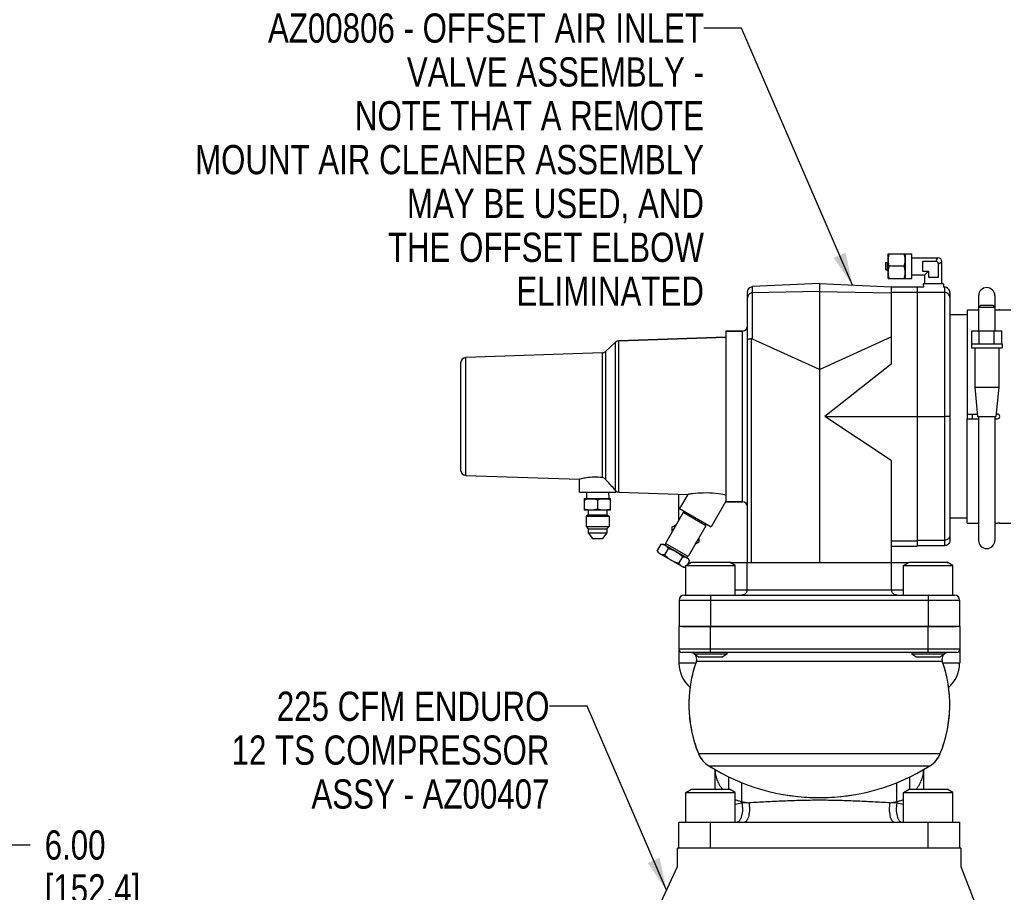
# Model space of a CAD drawing. Header units: inches. Extents: x 0 to 34, y 0 to 22.
# Tile 64 of 164: x 18.1 to 22.9, y 7.7 to 11.9. Entities that reach past the tile are written whole.
import ezdxf

# ---------------------------------------------------------------- set-up
doc = ezdxf.new("R2010")
doc.units = ezdxf.units.IN
doc.header["$LTSCALE"] = 1.87
doc.header["$MEASUREMENT"] = 0
doc.layers.get('0').update_dxf_attribs({"linetype": 'CONTINUOUS'})
for name, color, linetype in [('02___PRT_ALL_AXES', 7, 'CONTINUOUS'), ('3_ALL_AXES', 7, 'CONTINUOUS'), ('7_ALL_FEATURES', 7, 'CONTINUOUS'), ('94_3D_NOTES', 7, 'CONTINUOUS')]:
    doc.layers.add(name, color=color, linetype=linetype)
doc.styles.get("Standard").update_dxf_attribs({"font": 'txt', "width": 0.8})
doc.dimstyles.new('DIMSTYLE_1', dxfattribs={"dimtxt": 0.14, "dimasz": 0.156, "dimexe": 0.125, "dimexo": 0.0625, "dimgap": 0.07, "dimtad": 0, "dimtih": 1, "dimtoh": 1, "dimlfac": 4, "dimzin": 4, "dimdsep": 46, "dimtxsty": 'Standard', "dimblk": '_FILLED', "dimblk1": '_FILLED', "dimblk2": '_FILLED', "dimcen": 0.09, "dimadec": 0, "dimazin": 0, "dimtp": 0.001, "dimtm": 0.001, "dimtfac": 1, "dimtofl": 0, "dimtmove": 0, "dimatfit": 3, "dimldrblk": '_FILLED', "dimfxl": 0, "dimtolj": 1, "dimtzin": 4, "dimarcsym": 0})
doc.dimstyles.get("Standard").update_dxf_attribs({"dimtxt": 0.14, "dimasz": 0.156, "dimexe": 0.125, "dimexo": 0.0625, "dimgap": 0.09, "dimtad": 0, "dimtih": 1, "dimtoh": 1, "dimdec": 3, "dimzin": 4, "dimdsep": 46, "dimtxsty": 'Standard', "dimblk": '_FILLED', "dimblk1": '_FILLED', "dimblk2": '_FILLED', "dimcen": 0.09, "dimadec": 0, "dimazin": 0, "dimtol": 1, "dimtp": 0.001, "dimtm": 0.001, "dimtfac": 1, "dimtdec": 3, "dimtofl": 0, "dimtmove": 0, "dimatfit": 3, "dimldrblk": '_FILLED', "dimfxl": 0, "dimtolj": 1, "dimtzin": 4, "dimarcsym": 0})

# ---------------------------------------------------------------- blocks, each defined once
blk = doc.blocks.new('_FILLED')
at = {"color": 0, "linetype": 'ByBlock'}
blk.add_solid([(0, 0), (-1, 0.2), (-1, -0.2)], dxfattribs=at)
blk = doc.blocks.new('*D16')
at = {"color": 2, "linetype": 'Continuous'}
for p, q in [((22.4309, 6.9843), (25.7027, 9.2101)), ((25.5993, 9.1398), (26.5115, 7.799)), ((27.6142, 6.1782), (26.8449, 7.309)), ((24.4458, 4.0226), (27.7176, 6.2485))]:
    blk.add_line(p, q, dxfattribs=at)
at = {"color": 2, "linetype": 'Continuous', "xscale": 0.156, "yscale": 0.156, "zscale": 0.156}
for p, rotation in [((25.5993, 9.1398), 124.2289551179), ((27.6142, 6.1782), 304.2289551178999)]:
    blk.add_blockref('_FILLED', p, dxfattribs=dict(at, rotation=rotation))
at = {"color": 2, "linetype": 'Continuous', "insert": (26.4948, 7.729), "char_height": 0.14, "width": 0.784, "attachment_point": 2, "line_spacing_factor": 0.9}
blk.add_mtext('14.33\\P[363,9]', dxfattribs=at)
blk = doc.blocks.new('*D19')
at = {"color": 2, "linetype": 'Continuous'}
for p, q in [((16.5889, 8.556), (16.5889, 7.8234)), ((15.0893, 7.9484), (15.8391, 7.9484)), ((16.5889, 7.9484), (15.8391, 7.9484)), ((15.8391, 7.9484), (18.1845, 7.9484))]:
    blk.add_line(p, q, dxfattribs=at)
at = {"color": 2, "linetype": 'Continuous', "xscale": 0.156, "yscale": 0.156, "zscale": 0.156, "rotation": 180}
blk.add_blockref('_FILLED', (15.0893, 7.9484), dxfattribs=at)
at = {"color": 2, "linetype": 'Continuous', "xscale": 0.156, "yscale": 0.156, "zscale": 0.156}
blk.add_blockref('_FILLED', (16.5889, 7.9484), dxfattribs=at)
at = {"color": 2, "linetype": 'Continuous', "insert": (18.2545, 8.0184), "char_height": 0.14, "width": 0.784, "attachment_point": 1, "line_spacing_factor": 0.9}
blk.add_mtext('6.00\\P[152,4]', dxfattribs=at)

msp = doc.modelspace()

# ---------------------------------------------------------------- linework, layer by layer
at = {"layer": '02___PRT_ALL_AXES', "color": 7, "linetype": 'Continuous'}
for p, q in [((22.8306, 10.5126), (22.884, 10.5126)), ((22.8306, 9.4901), (22.884, 9.4901))]:
    msp.add_line(p, q, dxfattribs=at)
at = {"layer": '3_ALL_AXES', "color": 7, "linetype": 'Continuous'}
for p, q in [((22.2969, 10.6622), (22.2969, 10.7797)), ((22.2969, 10.7797), (22.4094, 10.7797)), ((22.3782, 10.7797), (22.3782, 10.6622)), ((22.4094, 10.6622), (22.4094, 10.7797)), ((22.4094, 10.7616), (22.5338, 10.7616)), ((22.2844, 10.7036), (22.2844, 10.7384)), ((22.2844, 10.7384), (22.2922, 10.7384)), ((22.2922, 10.7384), (22.2969, 10.7389)), ((22.2922, 10.7036), (22.2922, 10.7384)), ((22.3729, 10.721), (22.3022, 10.721)), ((22.5538, 10.6366), (22.5538, 10.7416)), ((22.2844, 10.7036), (22.2922, 10.7036)), ((22.2922, 10.7036), (22.2969, 10.703)), ((22.4094, 10.6803), (22.4725, 10.6803)), ((22.4725, 10.6366), (22.4725, 10.6803)), ((22.2969, 10.6622), (22.4094, 10.6622)), ((22.4647, 10.6208), (22.435, 10.6208)), ((22.4644, 10.6366), (22.4647, 10.6208)), ((22.5619, 10.6366), (22.4644, 10.6366)), ((22.5619, 10.6366), (22.5616, 10.6208)), ((22.5663, 10.6208), (22.5616, 10.6208)), ((22.6747, 10.4888), (22.5913, 10.4888)), ((21.0059, 10.3634), (21.5176, 10.3813)), ((21.5176, 10.4107), (21.5176, 9.592)), ((21.5176, 10.4107), (21.5975, 10.4107)), ((20.9418, 10.3128), (20.9899, 10.3569)), ((20.9899, 9.6462), (20.9899, 10.3569)), ((20.9258, 10.3063), (20.9258, 9.7084)), ((20.9418, 10.3128), (20.9418, 9.7)), ((22.6747, 10.0126), (22.6747, 9.9901)), ((20.2717, 9.7193), (20.8163, 9.7002)), ((20.8163, 9.6393), (20.8163, 9.7002)), ((20.8163, 9.6393), (20.9913, 9.6393)), ((20.851, 9.6393), (20.8499, 9.608)), ((20.9566, 9.6393), (20.9577, 9.608)), ((20.9913, 9.6446), (20.9899, 9.6462)), ((20.9913, 9.6393), (20.9913, 9.6446)), ((21.0059, 9.6393), (21.3355, 9.6278)), ((21.3355, 9.6278), (21.2968, 9.5607)), ((20.8413, 9.5518), (20.8413, 9.608)), ((20.8413, 9.608), (20.9663, 9.608)), ((20.8413, 9.6068), (20.9663, 9.6068)), ((20.9038, 9.6012), (20.9038, 9.5574)), ((20.9663, 9.5518), (20.9663, 9.608)), ((21.5171, 9.5923), (21.4483, 9.4732)), ((21.5176, 9.592), (21.5975, 9.592)), ((20.9663, 9.5518), (20.8413, 9.5518)), ((21.314, 9.5406), (21.229, 9.3934)), ((21.2968, 9.5607), (21.4483, 9.4732)), ((21.4223, 9.4781), (21.314, 9.5406)), ((21.3162, 9.5394), (21.3206, 9.547)), ((21.2617, 9.4727), (21.2814, 9.4841)), ((21.4201, 9.4794), (21.4245, 9.487)), ((22.6747, 9.5138), (22.5913, 9.5138)), ((21.2617, 9.45), (21.2617, 9.4727)), ((21.4223, 9.4781), (21.3373, 9.3309)), ((21.2068, 9.389), (21.1895, 9.3591)), ((21.2068, 9.389), (21.2191, 9.389)), ((21.2191, 9.389), (21.3384, 9.3201)), ((21.2268, 9.3846), (21.2312, 9.3922)), ((21.3373, 9.3309), (21.229, 9.3934)), ((21.3896, 9.3988), (21.3699, 9.3875)), ((21.3896, 9.4216), (21.3896, 9.3988)), ((21.1957, 9.3484), (21.1895, 9.3591)), ((21.1957, 9.3484), (21.315, 9.2796)), ((21.2413, 9.3692), (21.224, 9.3392)), ((21.3102, 9.3294), (21.2929, 9.2994)), ((21.3269, 9.2876), (21.3542, 9.3033)), ((21.3307, 9.3246), (21.3351, 9.3322)), ((21.3446, 9.3095), (21.3345, 9.2919)), ((21.3446, 9.3095), (21.3384, 9.3201)), ((21.3475, 9.2995), (21.3475, 9.3021)), ((21.3475, 9.3021), (21.3521, 9.3021)), ((21.3542, 9.3033), (21.5359, 9.3033)), ((21.5631, 9.2876), (21.5359, 9.3033)), ((21.538, 9.3021), (22.3946, 9.3021)), ((22.3694, 9.2876), (22.3967, 9.3033)), ((22.3967, 9.3033), (22.5784, 9.3033)), ((22.6056, 9.2876), (22.5784, 9.3033)), ((22.5784, 9.3021), (22.585, 9.3021)), ((22.585, 9.2995), (22.585, 9.3021)), ((21.315, 9.2796), (21.3269, 9.2796)), ((21.3269, 9.1458), (21.3269, 9.2876)), ((21.3269, 9.2876), (21.5631, 9.2876)), ((21.5631, 9.1458), (21.5631, 9.2876)), ((22.3694, 9.1458), (22.3694, 9.2876)), ((22.3694, 9.2876), (22.6056, 9.2876)), ((22.6056, 9.1458), (22.6056, 9.2876)), ((21.2938, 8.9958), (21.2938, 8.819)), ((22.6388, 8.9958), (21.2938, 8.9958)), ((21.3663, 8.8708), (21.3663, 8.8619)), ((21.5238, 8.8708), (21.5238, 8.8619)), ((22.4088, 8.8708), (22.4088, 8.8619)), ((22.5663, 8.8708), (22.5663, 8.8619)), ((22.6388, 8.8858), (22.6388, 8.819)), ((21.386, 8.8506), (21.3663, 8.8619)), ((21.5238, 8.8619), (21.3663, 8.8619)), ((21.386, 8.8506), (21.5041, 8.8506)), ((21.5238, 8.8619), (21.5041, 8.8506)), ((22.4285, 8.8506), (22.4088, 8.8619)), ((22.5663, 8.8619), (22.4088, 8.8619)), ((22.4285, 8.8506), (22.5466, 8.8506)), ((22.5663, 8.8619), (22.5466, 8.8506)), ((21.3741, 8.819), (21.2938, 8.819)), ((21.3869, 8.3865), (22.5457, 8.3865)), ((21.4365, 8.3273), (22.496, 8.3273)), ((21.3269, 8.2001), (21.3542, 8.2158)), ((21.3542, 8.2158), (21.5359, 8.2158)), ((21.5631, 8.2001), (21.5359, 8.2158)), ((22.3694, 8.2001), (22.3967, 8.2158)), ((22.3967, 8.2158), (22.5784, 8.2158)), ((22.6056, 8.2001), (22.5784, 8.2158)), ((21.3269, 8.0583), (21.3269, 8.2001)), ((21.3269, 8.2001), (21.5631, 8.2001)), ((21.5631, 8.0583), (21.5631, 8.2001)), ((22.3694, 8.0583), (22.3694, 8.2001)), ((22.3694, 8.2001), (22.6056, 8.2001)), ((22.6056, 8.0583), (22.6056, 8.2001))]:
    msp.add_line(p, q, dxfattribs=at)
for centre, radius, start, end in [((21.0067, 9.6643), 0.025, 231.7763, 268), ((21.3257, 9.4358), 0.064, 138.4083, 161.5933), ((21.3257, 9.4358), 0.064, 318.4083, 341.5933), ((21.2122, 9.3587), 0.0297, 60.0001, 60.6393), ((21.3156, 9.299), 0.0297, 59.3607, 59.9999), ((21.445, 8.819), 0.1512, 180, 229.8949), ((21.5028, 8.4333), 0.125, 202.0243, 238.0129), ((22.4298, 8.4333), 0.125, 301.9871, 337.9757), ((21.9663, 9.1755), 1, 238.0129, 270.0014), ((21.9663, 9.1755), 1, 269.9986, 301.9871)]:
    msp.add_arc(centre, radius, start, end, dxfattribs=at)
for points, knots in [([(22.2969, 10.7503), (22.2969, 10.7528), (22.2971, 10.7578), (22.2982, 10.7652), (22.2999, 10.7725), (22.3014, 10.7773), (22.3022, 10.7797)], [0, 0, 0, 0, 0.248851, 0.49825, 0.748582, 1, 1, 1, 1]), ([(22.3782, 10.7503), (22.3782, 10.7528), (22.3779, 10.7578), (22.3768, 10.7652), (22.3752, 10.7725), (22.3737, 10.7773), (22.3729, 10.7797)], [0, 0, 0, 0, 0.248851, 0.49825, 0.748582, 1, 1, 1, 1]), ([(22.3022, 10.721), (22.3014, 10.7234), (22.2999, 10.7282), (22.2982, 10.7355), (22.2971, 10.7429), (22.2969, 10.7479), (22.2969, 10.7503)], [0, 0, 0, 0, 0.251418, 0.50175, 0.75115, 1, 1, 1, 1]), ([(22.2969, 10.6916), (22.2969, 10.6941), (22.2971, 10.6991), (22.2982, 10.7065), (22.2999, 10.7138), (22.3014, 10.7186), (22.3022, 10.721)], [0, 0, 0, 0, 0.248851, 0.49825, 0.748582, 1, 1, 1, 1]), ([(22.3729, 10.721), (22.3737, 10.7234), (22.3752, 10.7282), (22.3768, 10.7355), (22.3779, 10.7429), (22.3782, 10.7479), (22.3782, 10.7503)], [0, 0, 0, 0, 0.251418, 0.50175, 0.75115, 1, 1, 1, 1]), ([(22.3782, 10.6916), (22.3782, 10.6941), (22.3779, 10.6991), (22.3768, 10.7065), (22.3752, 10.7138), (22.3737, 10.7186), (22.3729, 10.721)], [0, 0, 0, 0, 0.248851, 0.49825, 0.748582, 1, 1, 1, 1]), ([(22.3022, 10.6622), (22.3014, 10.6646), (22.2999, 10.6694), (22.2982, 10.6767), (22.2971, 10.6841), (22.2969, 10.6891), (22.2969, 10.6916)], [0, 0, 0, 0, 0.251418, 0.50175, 0.75115, 1, 1, 1, 1]), ([(22.3729, 10.6622), (22.3737, 10.6646), (22.3752, 10.6694), (22.3768, 10.6767), (22.3779, 10.6841), (22.3782, 10.6891), (22.3782, 10.6916)], [0, 0, 0, 0, 0.251418, 0.50175, 0.75115, 1, 1, 1, 1]), ([(20.9258, 9.7084), (20.9127, 9.7099), (20.8873, 9.711), (20.8537, 9.7081), (20.8305, 9.7037), (20.8193, 9.701), (20.8163, 9.7002)], [0, 0, 0, 0, 0.359422, 0.686462, 0.916303, 1, 1, 1, 1]), ([(20.9418, 9.7), (20.9397, 9.7022), (20.9349, 9.7061), (20.9289, 9.7081), (20.9258, 9.7084)], [0, 0, 0, 0, 0.497767, 1, 1, 1, 1]), ([(20.9899, 9.6462), (20.9875, 9.649), (20.9717, 9.6671), (20.9557, 9.6851), (20.9418, 9.7)], [0, 0, 0, 0, 0.152865, 1, 1, 1, 1]), ([(21.5176, 9.6247), (21.5017, 9.6282), (21.466, 9.6339), (21.4127, 9.6356), (21.368, 9.6322), (21.3432, 9.6289), (21.3355, 9.6278)], [0, 0, 0, 0, 0.266163, 0.59062, 0.872191, 1, 1, 1, 1]), ([(20.8725, 9.6068), (20.8699, 9.6068), (20.8646, 9.6065), (20.8567, 9.6054), (20.8489, 9.6036), (20.8438, 9.602), (20.8413, 9.6012)], [0, 0, 0, 0, 0.248851, 0.498251, 0.748583, 1, 1, 1, 1]), ([(20.9038, 9.6012), (20.9012, 9.602), (20.8961, 9.6036), (20.8884, 9.6054), (20.8805, 9.6065), (20.8752, 9.6068), (20.8725, 9.6068)], [0, 0, 0, 0, 0.251417, 0.50175, 0.751149, 1, 1, 1, 1]), ([(20.935, 9.6068), (20.9324, 9.6068), (20.9271, 9.6065), (20.9192, 9.6054), (20.9114, 9.6036), (20.9063, 9.602), (20.9038, 9.6012)], [0, 0, 0, 0, 0.248851, 0.49825, 0.748582, 1, 1, 1, 1]), ([(20.9663, 9.6012), (20.9637, 9.602), (20.9586, 9.6036), (20.9509, 9.6054), (20.943, 9.6065), (20.9377, 9.6068), (20.935, 9.6068)], [0, 0, 0, 0, 0.251418, 0.50175, 0.75115, 1, 1, 1, 1]), ([(20.8725, 9.5518), (20.8699, 9.5518), (20.8646, 9.552), (20.8567, 9.5532), (20.8489, 9.555), (20.8438, 9.5565), (20.8413, 9.5574)], [0, 0, 0, 0, 0.248851, 0.498251, 0.748583, 1, 1, 1, 1]), ([(20.9038, 9.5574), (20.9012, 9.5565), (20.8961, 9.555), (20.8884, 9.5532), (20.8805, 9.552), (20.8752, 9.5518), (20.8725, 9.5518)], [0, 0, 0, 0, 0.251417, 0.50175, 0.751149, 1, 1, 1, 1]), ([(20.935, 9.5518), (20.9324, 9.5518), (20.9271, 9.552), (20.9192, 9.5532), (20.9114, 9.555), (20.9063, 9.5565), (20.9038, 9.5574)], [0, 0, 0, 0, 0.248851, 0.49825, 0.748582, 1, 1, 1, 1]), ([(20.9663, 9.5574), (20.9637, 9.5565), (20.9586, 9.555), (20.9509, 9.5532), (20.943, 9.552), (20.9377, 9.5518), (20.935, 9.5518)], [0, 0, 0, 0, 0.251418, 0.50175, 0.75115, 1, 1, 1, 1]), ([(21.2068, 9.389), (21.2086, 9.389), (21.2122, 9.3889), (21.2174, 9.3882), (21.2223, 9.3868), (21.2254, 9.3854), (21.2268, 9.3846)], [0, 0, 0, 0, 0.261529, 0.514415, 0.759611, 1, 1, 1, 1]), ([(21.1895, 9.3591), (21.1904, 9.3575), (21.1924, 9.3545), (21.1957, 9.3503), (21.1994, 9.3466), (21.2022, 9.3447), (21.2037, 9.3438)], [0, 0, 0, 0, 0.261643, 0.514497, 0.759595, 1, 1, 1, 1]), ([(21.2037, 9.3438), (21.2051, 9.343), (21.2082, 9.3415), (21.2132, 9.3401), (21.2185, 9.3394), (21.2221, 9.3392), (21.224, 9.3392)], [0, 0, 0, 0, 0.240405, 0.485503, 0.738357, 1, 1, 1, 1]), ([(21.2271, 9.3844), (21.2286, 9.3836), (21.2314, 9.3816), (21.2351, 9.378), (21.2384, 9.3738), (21.2403, 9.3707), (21.2413, 9.3692)], [0, 0, 0, 0, 0.240405, 0.485503, 0.738357, 1, 1, 1, 1]), ([(21.2413, 9.3692), (21.2445, 9.3683), (21.251, 9.3666), (21.2606, 9.3633), (21.2699, 9.3594), (21.2759, 9.3563), (21.2788, 9.3546)], [0, 0, 0, 0, 0.250011, 0.500015, 0.750008, 1, 1, 1, 1]), ([(21.2788, 9.3546), (21.2817, 9.3529), (21.2874, 9.3493), (21.2954, 9.3432), (21.303, 9.3365), (21.3078, 9.3318), (21.3102, 9.3294)], [0, 0, 0, 0, 0.249992, 0.499986, 0.749989, 1, 1, 1, 1]), ([(21.224, 9.3392), (21.2263, 9.3368), (21.2311, 9.3321), (21.2387, 9.3254), (21.2467, 9.3193), (21.2524, 9.3157), (21.2553, 9.314)], [0, 0, 0, 0, 0.250011, 0.500015, 0.750008, 1, 1, 1, 1]), ([(21.2553, 9.314), (21.2583, 9.3123), (21.2642, 9.3092), (21.2735, 9.3053), (21.2831, 9.302), (21.2896, 9.3002), (21.2929, 9.2994)], [0, 0, 0, 0, 0.249992, 0.499986, 0.749989, 1, 1, 1, 1]), ([(21.2929, 9.2994), (21.2938, 9.2979), (21.2957, 9.2948), (21.299, 9.2906), (21.3027, 9.287), (21.3056, 9.285), (21.307, 9.2842)], [0, 0, 0, 0, 0.261643, 0.514497, 0.759595, 1, 1, 1, 1]), ([(21.3102, 9.3294), (21.312, 9.3294), (21.3156, 9.3292), (21.3209, 9.3285), (21.3259, 9.3271), (21.329, 9.3256), (21.3305, 9.3248)], [0, 0, 0, 0, 0.261643, 0.514497, 0.759595, 1, 1, 1, 1]), ([(21.3307, 9.3246), (21.332, 9.3239), (21.3343, 9.3222), (21.3364, 9.3203), (21.3374, 9.3192)], [0, 0, 0, 0, 0.496224, 1, 1, 1, 1]), ([(21.3374, 9.3192), (21.3381, 9.3185), (21.3398, 9.3167), (21.3422, 9.3134), (21.3438, 9.3108), (21.3446, 9.3095)], [0, 0, 0, 0, 0.242988, 0.616058, 1, 1, 1, 1]), ([(21.307, 9.2842), (21.3084, 9.2833), (21.3115, 9.2819), (21.3164, 9.2805), (21.3216, 9.2797), (21.3251, 9.2796), (21.3269, 9.2796)], [0, 0, 0, 0, 0.240655, 0.485855, 0.738611, 1, 1, 1, 1])]:
    msp.add_open_spline(points, degree=3, knots=knots, dxfattribs=at)
at = {"layer": '7_ALL_FEATURES', "color": 7, "linetype": 'Continuous'}
for p, q in [((22.5251, 10.7445), (22.5338, 10.7616)), ((22.4611, 10.7445), (22.4611, 10.6975)), ((22.5252, 10.7445), (22.4611, 10.7445)), ((22.5367, 10.7329), (22.5538, 10.7416)), ((22.5367, 10.6689), (22.5367, 10.733)), ((22.4611, 10.6975), (22.4897, 10.6975)), ((22.4725, 10.6803), (22.4897, 10.6975)), ((22.4897, 10.6975), (22.4897, 10.6689)), ((22.4897, 10.6689), (22.5367, 10.6689)), ((21.9663, 10.6378), (21.6464, 10.6232)), ((21.6468, 10.5939), (21.6464, 10.6232)), ((21.9663, 10.6378), (21.9663, 9.3021)), ((21.9663, 10.6378), (22.31, 10.6221)), ((22.31, 10.6221), (22.31, 10.2519)), ((22.31, 10.6221), (22.435, 10.6221)), ((22.435, 10.6221), (22.435, 9.3806)), ((22.5663, 10.6208), (22.5663, 9.3819)), ((21.6225, 9.3021), (21.6225, 10.5981)), ((21.6453, 10.3723), (21.6453, 10.5938)), ((21.9663, 10.6004), (21.6468, 10.5939)), ((21.9663, 10.6004), (22.31, 10.5934)), ((22.31, 10.5964), (22.435, 10.5964)), ((22.5663, 10.5952), (22.435, 10.5952)), ((22.5913, 10.5958), (22.5913, 9.4069)), ((22.7294, 10.5795), (22.7294, 10.4118)), ((22.8075, 10.5795), (22.8075, 10.4118)), ((22.7381, 10.5326), (22.7294, 10.5238)), ((22.8075, 10.5238), (22.7294, 10.5238)), ((22.7987, 10.5326), (22.7381, 10.5326)), ((22.7987, 10.5326), (22.8075, 10.5238)), ((22.6747, 10.5125), (22.6747, 10.0126)), ((22.6747, 10.5125), (22.7294, 10.5125)), ((22.8075, 10.5125), (22.8197, 10.5125)), ((22.8285, 10.5126), (22.8288, 10.5126)), ((22.8288, 10.5126), (22.8285, 10.5126)), ((22.8288, 10.5126), (22.8306, 10.5126)), ((22.8306, 10.5126), (22.8288, 10.5126)), ((22.8306, 10.5126), (22.8309, 10.5126)), ((22.8309, 10.5126), (22.8306, 10.5126)), ((21.5176, 10.3813), (21.0059, 10.3634)), ((21.5975, 10.4107), (21.5176, 10.4107)), ((21.5975, 9.592), (21.5975, 10.4107)), ((21.9663, 10.2271), (22.31, 10.3826)), ((22.6963, 10.3493), (22.6963, 10.4118)), ((22.6963, 10.4118), (22.8406, 10.4118)), ((22.7323, 10.3493), (22.7323, 10.4118)), ((22.8045, 10.3493), (22.8045, 10.4118)), ((22.8406, 10.3493), (22.8406, 10.4118)), ((21.0059, 9.6393), (21.0059, 10.3634)), ((21.6405, 9.3021), (21.6405, 10.3732)), ((21.9663, 10.2271), (21.6453, 10.3723)), ((22.695, 10.3493), (22.695, 10.3295)), ((22.695, 10.3493), (22.8419, 10.3493)), ((22.8419, 10.3493), (22.8419, 10.3295)), ((20.9258, 10.3063), (20.2717, 10.2834)), ((22.695, 10.3295), (22.8419, 10.3295)), ((22.7109, 10.3295), (22.7109, 10.142)), ((22.8259, 10.3295), (22.8259, 10.142)), ((20.2475, 10.2585), (20.2475, 9.7442)), ((20.2717, 9.7193), (20.2717, 10.2834)), ((22.31, 10.2519), (21.9925, 10.0013)), ((22.7109, 10.142), (22.7244, 10.0013)), ((22.7109, 10.142), (22.8259, 10.142)), ((22.8259, 10.142), (22.8125, 10.0013)), ((22.6747, 10.0126), (22.7233, 10.0126)), ((22.6984, 10.0126), (22.6984, 9.9901)), ((22.8136, 10.0126), (22.8197, 10.0126)), ((22.31, 9.7896), (21.9925, 10.0013)), ((21.9925, 10.0013), (22.5663, 10.0013)), ((22.5913, 10.0013), (22.5663, 10.0013)), ((22.6747, 9.4902), (22.6747, 9.9901)), ((22.6747, 9.9901), (22.7294, 9.9901)), ((22.7244, 10.0013), (22.8125, 10.0013)), ((22.7294, 10.0013), (22.7294, 9.4076)), ((22.8075, 10.0013), (22.8075, 9.4076)), ((22.8075, 9.9901), (22.8197, 9.9901)), ((22.31, 9.7896), (22.31, 9.3021)), ((21.2936, 9.5053), (21.2936, 9.6292)), ((21.5975, 9.592), (21.5176, 9.592)), ((20.8589, 9.5518), (20.8589, 9.5293)), ((20.9487, 9.5518), (20.9487, 9.5293)), ((20.8589, 9.5293), (20.8491, 9.5236)), ((20.8491, 9.5236), (20.8491, 9.4736)), ((20.8491, 9.5236), (20.9585, 9.5236)), ((20.8589, 9.5293), (20.9487, 9.5293)), ((20.9487, 9.5293), (20.9585, 9.5236)), ((20.9585, 9.5236), (20.9585, 9.4736)), ((22.6747, 9.4902), (22.7294, 9.4902)), ((22.8075, 9.4902), (22.8197, 9.4902)), ((22.8288, 9.4901), (22.8284, 9.4901)), ((22.8306, 9.4901), (22.8288, 9.4901)), ((22.8288, 9.4901), (22.8306, 9.4901)), ((22.8309, 9.4901), (22.8306, 9.4901)), ((20.8491, 9.4736), (20.8589, 9.4638)), ((20.8491, 9.4736), (20.9585, 9.4736)), ((20.8589, 9.4638), (20.8589, 9.4443)), ((20.8589, 9.4638), (20.9487, 9.4638)), ((20.8589, 9.4443), (20.88, 9.4163)), ((20.8589, 9.4443), (20.9487, 9.4443)), ((20.9487, 9.4443), (20.9275, 9.4163)), ((20.9585, 9.4736), (20.9487, 9.4638)), ((20.9487, 9.4638), (20.9487, 9.4443)), ((20.88, 9.4163), (20.9275, 9.4163)), ((22.31, 9.4063), (22.435, 9.4063)), ((22.5663, 9.4075), (22.435, 9.4075)), ((22.31, 9.3806), (22.435, 9.3806)), ((22.5663, 9.3819), (22.435, 9.3819)), ((21.6198, 9.1708), (21.6198, 9.3021)), ((22.3127, 9.1708), (22.3127, 9.3021)), ((21.3269, 9.1458), (21.3269, 9.2876)), ((21.5631, 9.1458), (21.5631, 9.2876)), ((22.3694, 9.1458), (22.3694, 9.2876)), ((22.6056, 9.1458), (22.6056, 9.2876)), ((21.5631, 9.1708), (22.3694, 9.1708)), ((21.2944, 9.1208), (21.2944, 8.9958)), ((21.2944, 9.1208), (22.6382, 9.1208)), ((21.3194, 9.1458), (22.6132, 9.1458)), ((21.4444, 9.1458), (21.4444, 8.9958)), ((22.4882, 9.1458), (22.4882, 8.9958)), ((22.6382, 9.1208), (22.6382, 8.9958)), ((21.2938, 8.9958), (21.2938, 8.8858)), ((21.31, 8.9958), (22.6226, 8.9958)), ((21.445, 8.8708), (21.445, 8.9958)), ((22.4875, 8.8708), (22.4875, 8.9958)), ((22.6388, 8.9958), (22.6388, 8.8858)), ((22.6388, 8.8858), (21.2938, 8.8858)), ((22.6238, 8.8708), (21.3088, 8.8708)), ((21.377, 8.8292), (22.5555, 8.8292)), ((22.6388, 8.819), (22.5585, 8.819)), ((21.4663, 8.3105), (21.4663, 8.2158)), ((22.4663, 8.2158), (22.4663, 8.3083)), ((21.5333, 8.2158), (21.5333, 8.2742)), ((22.3993, 8.2158), (22.3993, 8.2742)), ((21.5951, 8.1484), (21.5951, 8.2478)), ((22.3374, 8.1484), (22.3374, 8.2478)), ((21.3269, 8.0583), (21.3269, 8.2001)), ((21.5631, 8.0583), (21.5631, 8.2001)), ((22.3694, 8.0583), (22.3694, 8.2001)), ((22.6056, 8.0583), (22.6056, 8.2001)), ((21.6284, 8.1503), (21.5951, 8.1484)), ((22.3374, 8.1484), (22.3042, 8.1503)), ((21.2938, 7.9333), (21.2938, 8.0583)), ((21.2938, 8.0583), (22.6388, 8.0583)), ((21.445, 7.9333), (21.445, 8.0583)), ((22.4875, 7.9333), (22.4875, 8.0583)), ((22.6388, 7.9333), (22.6388, 8.0583)), ((21.2867, 7.8446), (21.2867, 7.9333)), ((22.645, 7.9333), (21.2867, 7.9333)), ((22.645, 7.9333), (22.645, 7.8446)), ((21.15, 7.5504), (21.2867, 7.8446)), ((22.645, 7.8446), (22.7228, 7.6421))]:
    msp.add_line(p, q, dxfattribs=at)
for centre, radius, start, end in [((22.5338, 10.7416), 0.02, 0, 90), ((22.5252, 10.733), 0.0114, 0, 90), ((22.7684, 10.5795), 0.0391, 0, 180), ((21.6473, 10.5699), 0.024, 91.1797, 94.9324), ((22.8196, 11.0357), 0.5232, 270.0063, 270.5423), ((22.8196, 11.0329), 0.5204, 270.0049, 270.5437), ((22.8196, 11.0291), 0.5166, 270.5509, 270.9842), ((22.8197, 11.0211), 0.5086, 270.5473, 270.9876), ((21.5975, 10.4357), 0.025, 270, 360), ((21.0067, 10.3384), 0.025, 92, 132.5095), ((20.9249, 10.3313), 0.025, 272, 312.5095), ((20.2725, 10.2585), 0.025, 92, 180), ((22.8197, 10.0013), 0.0112, 270, 90), ((20.2725, 9.7442), 0.025, 180, 268), ((21.0067, 9.6643), 0.025, 231.7763, 268), ((21.5975, 9.567), 0.025, 0, 90), ((22.8196, 8.9661), 0.5242, 89.4583, 89.9932), ((22.8196, 8.9701), 0.5201, 89.4561, 89.9953), ((22.8196, 8.9748), 0.5154, 89.022, 89.4498), ((22.8197, 8.9807), 0.5096, 89.0195, 89.4521), ((22.7684, 9.4076), 0.0391, 180, 360), ((21.3194, 9.1208), 0.025, 90, 180), ((21.3225, 9.1708), 0.025, 270, 279.9777), ((22.61, 9.1708), 0.025, 260.0223, 270), ((22.6132, 9.1208), 0.025, 0, 90), ((21.3088, 8.8858), 0.015, 180, 270), ((21.3476, 8.8396), 0.0312, 53.5099, 90), ((22.585, 8.8396), 0.0312, 90.0014, 126.491), ((22.6238, 8.8858), 0.015, 270, 360), ((21.9663, 8.6208), 0.625, 160.5288, 202.0243), ((21.9661, 8.6209), 0.6248, 160.5287, 167.4448), ((21.3476, 8.8396), 0.0312, 340.5283, 37.5084), ((21.9663, 8.6208), 0.625, 337.9757, 19.4712), ((22.585, 8.8396), 0.0312, 142.4925, 199.4713), ((21.9662, 8.6208), 0.6251, 12.5577, 19.4698), ((22.4875, 8.819), 0.1512, 310.1045, 360), ((21.9664, 8.6208), 0.6252, 167.4421, 170.9861), ((21.9663, 8.6209), 0.625, 174.36, 177.2098), ((21.966, 8.6209), 0.6247, 170.9868, 174.3601), ((21.9666, 8.6209), 0.6247, 5.6407, 9.2379), ((21.9663, 8.6209), 0.625, 3.5618, 5.6406), ((21.9665, 8.6208), 0.6252, 177.2096, 181.2741), ((21.9663, 8.6208), 0.625, 181.2743, 183.9053), ((21.9663, 8.6208), 0.625, 356.5424, 358.7263), ((21.9661, 8.6208), 0.6248, 183.9054, 188.1918), ((21.9665, 8.6208), 0.6248, 351.8085, 356.5425), ((21.9661, 8.6208), 0.6248, 188.1919, 191.1011), ((21.9665, 8.6208), 0.6248, 349.2188, 351.8085), ((21.9659, 8.6207), 0.6246, 195.1039, 202.0265), ((21.9667, 8.6207), 0.6246, 337.9735, 344.8963), ((21.5019, 8.4329), 0.1241, 201.9813, 214.111), ((21.5025, 8.4331), 0.1246, 214.0464, 222.3587), ((22.4303, 8.4329), 0.1243, 317.6315, 325.9633), ((22.4306, 8.4329), 0.1241, 325.889, 338.0187), ((21.5021, 8.4325), 0.1239, 225.9801, 238.0617), ((22.4304, 8.4325), 0.1239, 301.9383, 314.0199), ((21.9656, 9.1703), 0.9947, 261.1358, 263.3262), ((21.9662, 9.1759), 1.0004, 263.3256, 270.0017), ((21.9663, 9.1758), 1.0003, 269.9979, 276.6747), ((21.9669, 9.1707), 0.9952, 276.6743, 278.8637), ((21.648, 7.8142), 0.3384, 98.9936, 104.5579), ((21.9321, 9.8429), 1.7196, 258.699, 259.8261), ((21.9994, 9.8483), 1.7252, 280.1757, 281.2992), ((22.2851, 7.817), 0.3354, 75.4173, 81.0303)]:
    msp.add_arc(centre, radius, start, end, dxfattribs=at)
msp.add_ellipse((21.6475, 10.3059), major_axis=(-0.0073, 0.0673), ratio=0.355351, start_param=-0.20678, end_param=-0.014497, dxfattribs=at)
for points in [[(22.5251, 10.7445), (22.5251, 10.7445), (22.5251, 10.7445), (22.5251, 10.7445)], [(22.5367, 10.7329), (22.5367, 10.7329), (22.5367, 10.7329), (22.5367, 10.7329)]]:
    msp.add_open_spline(points, degree=3, dxfattribs=at)
for points, knots in [([(21.6225, 10.5981), (21.6225, 10.6013), (21.6237, 10.6077), (21.629, 10.6159), (21.6369, 10.6215), (21.6432, 10.623), (21.6464, 10.6232)], [0, 0, 0, 0, 0.25, 0.5, 0.75, 1, 1, 1, 1]), ([(22.5913, 10.5958), (22.5913, 10.599), (22.59, 10.6056), (22.5844, 10.6139), (22.5761, 10.6195), (22.5695, 10.6208), (22.5663, 10.6208)], [0, 0, 0, 0, 0.25, 0.5, 0.75, 1, 1, 1, 1]), ([(21.6453, 10.5938), (21.642, 10.5935), (21.6357, 10.5917), (21.6282, 10.5861), (21.6236, 10.5785), (21.6225, 10.5729), (21.6225, 10.5701)], [0, 0, 0, 0, 0.273888, 0.530592, 0.770154, 1, 1, 1, 1]), ([(22.5913, 10.5715), (22.5913, 10.5744), (22.5901, 10.5803), (22.5849, 10.5882), (22.5766, 10.5938), (22.5698, 10.5952), (22.5663, 10.5952)], [0, 0, 0, 0, 0.227038, 0.465394, 0.723577, 1, 1, 1, 1]), ([(21.6405, 10.3732), (21.6381, 10.3731), (21.6346, 10.3727), (21.6303, 10.3719), (21.6276, 10.3712), (21.6255, 10.3704), (21.6241, 10.3697), (21.6233, 10.3691), (21.6227, 10.3685), (21.6225, 10.368), (21.6225, 10.3676)], [0, 0, 0, 0, 0.374223, 0.536136, 0.676237, 0.792149, 0.882912, 0.919179, 0.950031, 1, 1, 1, 1]), ([(22.5913, 9.4312), (22.5913, 9.4283), (22.5901, 9.4224), (22.5849, 9.4145), (22.5766, 9.4089), (22.5698, 9.4075), (22.5663, 9.4075)], [0, 0, 0, 0, 0.227038, 0.465394, 0.723577, 1, 1, 1, 1]), ([(22.5913, 9.4069), (22.5913, 9.4037), (22.59, 9.3971), (22.5844, 9.3888), (22.5761, 9.3832), (22.5695, 9.3819), (22.5663, 9.3819)], [0, 0, 0, 0, 0.25, 0.5, 0.75, 1, 1, 1, 1]), ([(21.6198, 9.1708), (21.6198, 9.1683), (21.619, 9.1631), (21.6157, 9.1562), (21.6105, 9.1508), (21.6063, 9.1484), (21.6041, 9.1476)], [0, 0, 0, 0, 0.261442, 0.516289, 0.761881, 1, 1, 1, 1]), ([(22.3285, 9.1476), (22.3263, 9.1484), (22.322, 9.1508), (22.3169, 9.1562), (22.3135, 9.1631), (22.3127, 9.1683), (22.3127, 9.1708)], [0, 0, 0, 0, 0.238119, 0.483711, 0.738558, 1, 1, 1, 1]), ([(21.6041, 9.1476), (21.6034, 9.1473), (21.6004, 9.1463), (21.5973, 9.1458), (21.595, 9.1458)], [0, 0, 0, 0, 0.251344, 1, 1, 1, 1]), ([(22.3376, 9.1458), (22.3353, 9.1458), (22.3321, 9.1463), (22.3292, 9.1473), (22.3285, 9.1476)], [0, 0, 0, 0, 0.748656, 1, 1, 1, 1]), ([(21.4663, 8.3083), (21.4663, 8.3004), (21.4678, 8.2843), (21.4747, 8.2606), (21.4861, 8.2374), (21.4962, 8.2229), (21.5018, 8.2158)], [0, 0, 0, 0, 0.235483, 0.477152, 0.730509, 1, 1, 1, 1]), ([(22.4307, 8.2158), (22.4364, 8.2229), (22.4465, 8.2374), (22.4578, 8.2606), (22.4647, 8.2843), (22.4663, 8.3004), (22.4663, 8.3083)], [0, 0, 0, 0, 0.269491, 0.522848, 0.764517, 1, 1, 1, 1]), ([(21.563, 8.166), (21.568, 8.164), (21.5786, 8.1603), (21.5895, 8.1577), (21.5951, 8.1566)], [0, 0, 0, 0, 0.484892, 1, 1, 1, 1]), ([(22.3042, 8.1503), (22.2772, 8.1518), (22.2222, 8.1548), (22.1387, 8.1589), (22.0531, 8.1618), (21.9663, 8.1629), (21.8794, 8.1618), (21.7938, 8.1589), (21.7103, 8.1548), (21.6554, 8.1518), (21.6284, 8.1503)], [0, 0, 0, 0, 0.120137, 0.243899, 0.370889, 0.499998, 0.629108, 0.7561, 0.879863, 1, 1, 1, 1]), ([(22.3374, 8.1566), (22.3431, 8.1577), (22.354, 8.1603), (22.3646, 8.164), (22.3696, 8.166)], [0, 0, 0, 0, 0.515108, 1, 1, 1, 1]), ([(21.5951, 8.1484), (21.5961, 8.1435), (21.5975, 8.1332), (21.598, 8.1178), (21.5969, 8.1024), (21.5943, 8.0883), (21.5909, 8.0777), (21.5874, 8.0706), (21.5847, 8.0663), (21.5817, 8.0628), (21.5786, 8.0603), (21.5753, 8.0587), (21.573, 8.0583), (21.5719, 8.0583)], [0, 0, 0, 0, 0.150862, 0.308414, 0.464245, 0.610302, 0.739451, 0.796085, 0.846885, 0.89188, 0.931563, 0.967016, 1, 1, 1, 1]), ([(21.6284, 8.1503), (21.6294, 8.1453), (21.6308, 8.135), (21.6314, 8.1193), (21.6305, 8.1037), (21.6282, 8.0892), (21.625, 8.0783), (21.6218, 8.071), (21.6192, 8.0666), (21.6165, 8.063), (21.6136, 8.0604), (21.6105, 8.0587), (21.6083, 8.0583), (21.6072, 8.0583)], [0, 0, 0, 0, 0.150503, 0.309058, 0.466676, 0.614651, 0.745151, 0.802017, 0.852638, 0.89696, 0.935419, 0.969118, 1, 1, 1, 1]), ([(22.3042, 8.1503), (22.3032, 8.1453), (22.3017, 8.135), (22.3011, 8.1193), (22.302, 8.1037), (22.3044, 8.0892), (22.3075, 8.0783), (22.3108, 8.071), (22.3133, 8.0666), (22.3161, 8.063), (22.319, 8.0604), (22.3221, 8.0587), (22.3243, 8.0583), (22.3253, 8.0583)], [0, 0, 0, 0, 0.150503, 0.309058, 0.466677, 0.614651, 0.745151, 0.802017, 0.852638, 0.896961, 0.93542, 0.969118, 1, 1, 1, 1]), ([(22.3374, 8.1484), (22.3364, 8.1435), (22.335, 8.1332), (22.3346, 8.1178), (22.3357, 8.1024), (22.3383, 8.0883), (22.3417, 8.0777), (22.3451, 8.0706), (22.3479, 8.0663), (22.3508, 8.0628), (22.354, 8.0603), (22.3572, 8.0587), (22.3595, 8.0583), (22.3606, 8.0583)], [0, 0, 0, 0, 0.150863, 0.308416, 0.464248, 0.610305, 0.739455, 0.796088, 0.846887, 0.891882, 0.931564, 0.967017, 1, 1, 1, 1])]:
    msp.add_open_spline(points, degree=3, knots=knots, dxfattribs=at)

# ---------------------------------------------------------------- texts
at = {"layer": '94_3D_NOTES', "color": 2, "linetype": 'Continuous', "char_height": 0.14, "attachment_point": 3, "line_spacing_factor": 0.9}
for s, insert, width in [('AZ00806 - OFFSET AIR INLET\\PVALVE ASSEMBLY -\\PNOTE THAT A REMOTE\\PMOUNT AIR CLEANER ASSEMBLY\\PMAY BE USED, AND\\PTHE OFFSET ELBOW \\PELIMINATED', (21.4133, 11.932), 2.912), ('225 CFM ENDURO\\P12 TS COMPRESSOR\\PASSY - AZ00407', (20.6731, 8.683), 1.792)]:
    msp.add_mtext(s, dxfattribs=dict(at, insert=insert, width=width))

# ---------------------------------------------------------------- dimensions: what is measured, and where the dimension line sits
at = {"color": 2, "linetype": 'Continuous'}
dim = msp.add_linear_dim(base=(27.6142, 6.1782), p1=(22.3793, 6.9491), p2=(24.3942, 3.9875), angle=304.229, dimstyle='DIMSTYLE_1', dxfattribs=at)
dim.commit()
dim.dimension.update_dxf_attribs({"geometry": '*D16', "text_midpoint": (26.6068, 7.554), "dimtype": 160})
dim = msp.add_linear_dim(base=(16.5889, 7.9484), p1=(15.0893, 8.1455), p2=(16.5889, 8.6185), dimstyle='DIMSTYLE_1', dxfattribs=at)
dim.commit()
dim.dimension.update_dxf_attribs({"geometry": '*D19', "text_midpoint": (18.6465, 7.8434), "dimtype": 160})

# ---------------------------------------------------------------- leaders
at = {"layer": '94_3D_NOTES', "color": 2, "linetype": 'Continuous', "annotation_type": 0, "has_hookline": 1, "hookline_direction": 1}
for points, text_width in [([(22.1254, 10.6306), (21.5933, 11.862), (21.4133, 11.862)], 2.8397), ([(21.2342, 7.7316), (20.8531, 8.613), (20.6731, 8.613)], 1.7196)]:
    msp.add_leader(points, dimstyle='Standard', override={"dimtad": 0}, dxfattribs=dict(at, text_width=text_width))

doc.saveas('drawing.dxf')
